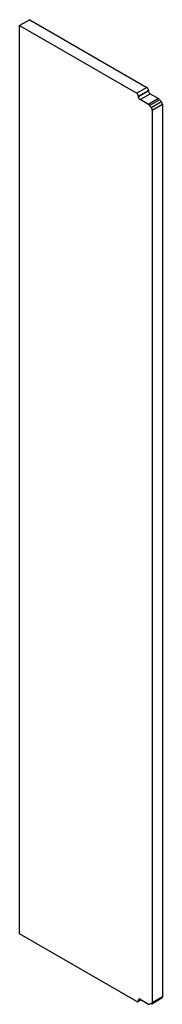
# Model space of a CAD drawing. Header units: inches. Extents: x 38 to 223, y 11 to 119.
# Tile 3 of 3: x 216 to 223, y 68 to 119. Entities that reach past the tile are written whole.
import ezdxf

# ---------------------------------------------------------------- set-up
doc = ezdxf.new("R2010")
doc.units = ezdxf.units.IN
doc.header["$MEASUREMENT"] = 0
doc.layers.add('Visible Edges(ANSI)', color=7, linetype='Continuous', lineweight=25)
doc.layers.add('Visible Tangent Edges(ANSI)', color=7, linetype='Continuous', lineweight=25)

msp = doc.modelspace()

# ---------------------------------------------------------------- linework, layer by layer
at = {"layer": 'Visible Edges(ANSI)'}
for p, q in [((216.295, 119.266), (215.765, 118.96)), ((215.765, 118.96), (221.923, 115.405)), ((215.765, 71.306), (215.765, 118.96)), ((216.295, 119.266), (222.453, 115.711)), ((222.011, 115.226), (222.011, 115.252)), ((222.541, 115.558), (222.541, 115.532)), ((222.63, 115.379), (223.071, 115.125)), ((222.54, 114.819), (222.099, 115.073)), ((223.27, 114.827), (223.27, 67.997)), ((222.74, 114.521), (222.74, 67.691)), ((221.923, 67.751), (215.765, 71.306)), ((222.158, 67.844), (221.985, 67.744)), ((222.011, 67.802), (222.011, 67.827)), ((222.099, 67.878), (222.54, 67.623)), ((222.714, 67.634), (223.244, 67.94))]:
    msp.add_line(p, q, dxfattribs=at)
for centre, major_axis, start_param, end_param in [((221.923, 115.303), (0.062, -0.108), 0.785398, 2.356194), ((222.099, 115.175), (0.063, -0.108), 3.926991, 5.497787), ((222.453, 115.609), (-0.063, 0.108), 3.926991, 5.497787), ((222.63, 115.481), (-0.062, 0.108), 0.785398, 2.356194), ((222.54, 114.716), (0.062, -0.108), 1.646253, 2.356194), ((222.828, 114.937), (-0.25, 0.433), 1.646253, 1.944678), ((223.071, 115.023), (-0.063, 0.108), 4.787846, 5.497787), ((223.359, 115.243), (0.25, -0.433), 4.787846, 5.08627), ((223.182, 114.878), (-0.063, 0.108), 3.926991, 5.08627), ((222.652, 114.572), (0.063, -0.108), 0.785398, 1.944678), ((221.923, 67.853), (0.063, -0.108), 5.497787, 7.068583), ((222.099, 67.776), (-0.063, 0.108), 5.497787, 7.068583), ((222.652, 67.742), (0.063, -0.108), 5.909304, 7.068583), ((223.182, 68.048), (0.062, -0.108), 0, 0.785398), ((222.54, 67.725), (0.063, -0.108), 5.497787, 6.207729), ((222.828, 67.172), (-0.25, 0.433), 5.909304, 6.207729)]:
    msp.add_ellipse(centre, major_axis=major_axis, ratio=0.57735, start_param=start_param, end_param=end_param, dxfattribs=at)
at = {"layer": 'Visible Tangent Edges(ANSI)'}
for p, q in [((222.453, 115.711), (221.923, 115.405)), ((222.011, 115.252), (222.541, 115.558)), ((222.541, 115.532), (222.011, 115.226)), ((222.099, 115.073), (222.63, 115.379)), ((223.071, 115.125), (222.54, 114.819)), ((222.598, 114.761), (223.128, 115.067)), ((223.217, 114.951), (222.687, 114.645)), ((222.74, 114.521), (223.27, 114.827)), ((222.011, 67.827), (222.099, 67.878)), ((222.121, 67.865), (222.011, 67.802)), ((223.27, 67.997), (222.74, 67.691))]:
    msp.add_line(p, q, dxfattribs=at)

doc.saveas('drawing.dxf')
